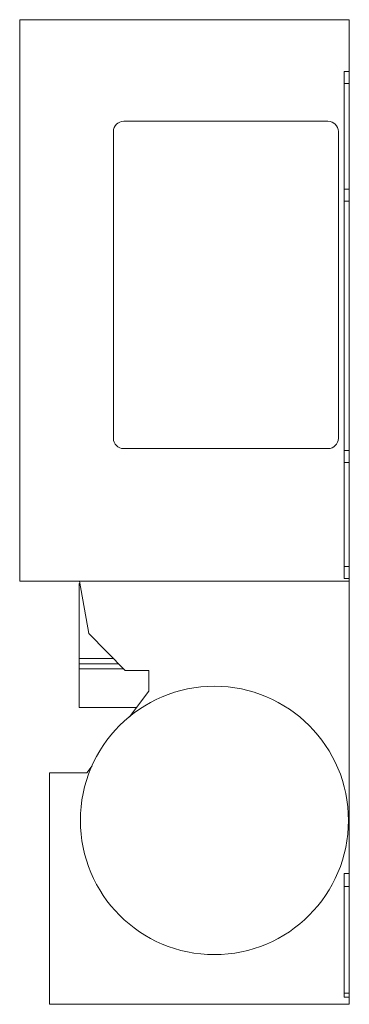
# Model space of a CAD drawing. Header units: millimetres. Extents: x -129 to -1, y -191 to 190.
import ezdxf

# ---------------------------------------------------------------- set-up
doc = ezdxf.new("R2010")
doc.units = ezdxf.units.MM

# ---------------------------------------------------------------- blocks, each defined once
blk = doc.blocks.new('RSen_56_ME_FB_SOg - briza - concealed - SH_jaga - standard-288630-right')
at = {"lineweight": 18}
for p, q in [((-128.5, -27), (-128.5, 190)), ((-1, 190), (-128.5, 190)), ((-1, 190), (-1, 170)), ((-3, 165.36), (-3, 170)), ((-3, 170), (-1, 170)), ((-1, 170), (-1, 165.36)), ((-3, 124.5), (-3, 165.36)), ((-1, 165.36), (-3, 165.36)), ((-1, 165.36), (-1, 124.5)), ((-9.25, 150.75), (-88.25, 150.75)), ((-92.25, 146.75), (-92.25, 28.25)), ((-5.25, 28.25), (-5.25, 146.75)), ((-3, 119.86), (-3, 124.5)), ((-1, 124.5), (-3, 124.5)), ((-1, 124.5), (-1, 119.86)), ((-3, 23.5), (-3, 119.86)), ((-1, 119.86), (-3, 119.86)), ((-1, 119.86), (-1, 23.5)), ((-88.25, 24.25), (-9.25, 24.25)), ((-3, 18.86), (-3, 23.5)), ((-1, 23.5), (-3, 23.5)), ((-1, 23.5), (-1, 18.86)), ((-3, -21.36), (-3, 18.86)), ((-1, 18.86), (-3, 18.86)), ((-1, 18.86), (-1, -21.36)), ((-3, -26), (-3, -21.36)), ((-1, -21.36), (-3, -21.36)), ((-1, -21.36), (-1, -26)), ((-1, -26), (-3, -26)), ((-1, -26), (-1, -27)), ((-1, -27), (-128.5, -27)), ((-105.5, -56.92), (-105.5, -27.92)), ((-105.5, -27.92), (-105.15, -27.92)), ((-1, -27), (-105.31, -27)), ((-105.31, -27), (-101.75, -47.2)), ((-1, -140), (-1, -27)), ((-101.75, -47.2), (-87.7, -61.5)), ((-92.2, -56.92), (-105.5, -56.92)), ((-90.24, -58.91), (-105.5, -58.91)), ((-105.5, -75.77), (-105.5, -60.9)), ((-88.29, -60.9), (-105.5, -60.9)), ((-87.7, -61.5), (-78.5, -61.5)), ((-78.5, -61.5), (-78.5, -69.49)), ((-78.5, -69.49), (-86.04, -79.36)), ((-83.29, -75.77), (-105.5, -75.77)), ((-100.49, -98.3), (-102.55, -101)), ((-102.55, -101), (-117, -101)), ((-117, -101), (-117, -190.5)), ((-3, -145), (-3, -140)), ((-3, -140), (-1, -140)), ((-1, -140), (-1, -145)), ((-3, -186.14), (-3, -145)), ((-1, -145), (-3, -145)), ((-1, -145), (-1, -186.14)), ((-3, -187.75), (-3, -186.14)), ((-1, -186.14), (-3, -186.14)), ((-1, -186.14), (-1, -187.75)), ((-1, -187.75), (-3, -187.75)), ((-1, -190.5), (-1, -187.75)), ((-117, -190.5), (-1, -190.5))]:
    blk.add_line(p, q, dxfattribs=at)
at = {"lineweight": 18, "flags": 128}
for points in [[(-105.5, -58.91), (-105.5, -58.82), (-105.5, -58.65), (-105.5, -58.4), (-105.5, -58.08), (-105.5, -57.72), (-105.5, -57.33), (-105.5, -56.92)], [(-105.5, -60.9), (-105.5, -60.49), (-105.5, -60.1), (-105.5, -59.73), (-105.5, -59.42), (-105.5, -59.17), (-105.5, -59), (-105.5, -58.91)]]:
    blk.add_lwpolyline(points, dxfattribs=at)
at = {"lineweight": 18}
for centre, radius, start, end in [((-88.25, 146.75), 4, 90, 180), ((-9.25, 146.75), 4, 0, 90), ((-88.25, 28.25), 4, 180, 270), ((-9.25, 28.25), 4, 270, 0), ((-53.18, -119.44), 51.85, 90, 270), ((-53.18, -119.44), 51.85, 270, 90)]:
    blk.add_arc(centre, radius, start, end, dxfattribs=at)

msp = doc.modelspace()

# ---------------------------------------------------------------- block references
at = {"lineweight": 18}
msp.add_blockref('RSen_56_ME_FB_SOg - briza - concealed - SH_jaga - standard-288630-right', (0, 0), dxfattribs=at)

doc.saveas('drawing.dxf')
